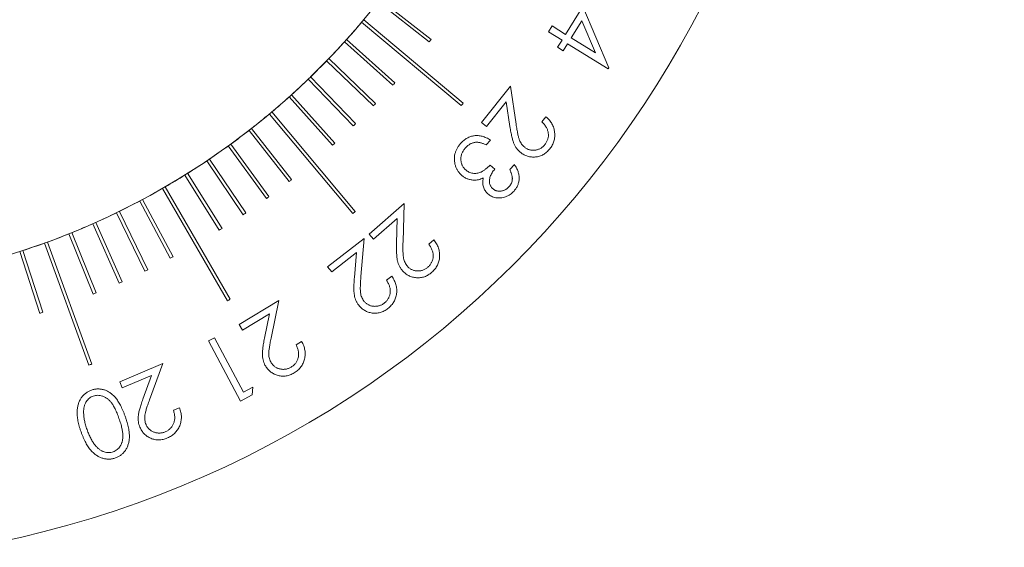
# Model space of a CAD drawing. Extents: x 284 to 594, y 35 to 155.
# Tile 10 of 17: x 534 to 564, y 77 to 93. Entities that reach past the tile are written whole.
import ezdxf

# ---------------------------------------------------------------- set-up
doc = ezdxf.new("R2010")
doc.units = 0
doc.header["$LTSCALE"] = 0.5
doc.header["$MEASUREMENT"] = 0
doc.layers.get('0').update_dxf_attribs({"linetype": 'CONTINUOUS'})
doc.layers.get('Defpoints').update_dxf_attribs({"linetype": 'CONTINUOUS'})
doc.layers.add('外形輪廓', color=7, linetype='CONTINUOUS')
doc.styles.add('STSL', font='romans.shx', dxfattribs={"bigfont": 'stsl.shx'})
doc.dimstyles.new('11', dxfattribs={"dimscale": 2.5, "dimtxt": 2, "dimasz": 1.5, "dimexe": 0.625, "dimexo": 0.625, "dimgap": 1, "dimtad": 0, "dimtih": 1, "dimtoh": 1, "dimdec": 1, "dimzin": 1, "dimdsep": 46, "dimtxsty": 'STSL', "dimcen": 0, "dimadec": 1, "dimazin": 0, "dimtfac": 1, "dimtdec": 1, "dimtofl": 0, "dimtmove": 0, "dimatfit": 3, "dimfxl": 0, "dimtolj": 1, "dimtzin": 0, "dimarcsym": 0})

# ---------------------------------------------------------------- blocks, each defined once
blk = doc.blocks.new('*D26')
at = {"layer": 'Defpoints', "color": 0}
for p in [(553.31, 124.099), (499.66, 91.074)]:
    blk.add_point(p, dxfattribs=at)
at = {"layer": '外形輪廓', "color": 0, "lineweight": -2}
for p, q in [((559.697, 128.03), (556.503, 126.065)), ((563.447, 128.03), (559.697, 128.03))]:
    blk.add_line(p, q, dxfattribs=at)
at = {"layer": '外形輪廓', "color": 0}
blk.add_solid([(556.176, 126.597), (556.831, 125.532), (553.31, 124.099)], dxfattribs=at)
at = {"layer": '外形輪廓', "color": 0, "insert": (581.78, 128.03), "char_height": 5, "attachment_point": 5, "style": 'STSL'}
blk.add_mtext('\\A1;∅63.0\\P [∅2.48]', dxfattribs=at)

msp = doc.modelspace()

# ---------------------------------------------------------------- linework, layer by layer
at = {"color": 7, "linetype": 'Continuous', "lineweight": 15}
for p, q in [((544.579, 93.386), (546.154, 92.155)), ((546.216, 92.234), (544.64, 93.465)), ((550.353, 92.387), (550.887, 93.244)), ((550.887, 93.244), (551.686, 91.359)), ((544.072, 92.763), (547.136, 90.193)), ((547.2, 90.269), (544.137, 92.84)), ((550.854, 92.807), (550.525, 92.279)), ((551.272, 91.814), (550.854, 92.807)), ((549.825, 92.467), (549.936, 92.646)), ((550.242, 92.208), (549.825, 92.467)), ((549.936, 92.646), (550.353, 92.387)), ((543.544, 92.158), (545.03, 90.821)), ((545.097, 90.895), (543.611, 92.233)), ((550.107, 91.991), (550.242, 92.208)), ((550.525, 92.279), (551.272, 91.814)), ((550.279, 91.883), (550.107, 91.991)), ((550.414, 92.1), (550.279, 91.883)), ((551.664, 91.323), (550.414, 92.1)), ((542.995, 91.572), (544.433, 90.184)), ((544.503, 90.256), (543.065, 91.644)), ((551.686, 91.359), (551.664, 91.323)), ((542.427, 91.006), (543.815, 89.568)), ((543.887, 89.637), (542.498, 91.075)), ((547.762, 89.676), (548.653, 90.788)), ((548.653, 90.788), (548.827, 89.621)), ((541.838, 90.46), (543.176, 88.974)), ((543.25, 89.041), (541.912, 90.527)), ((548.525, 90.305), (547.92, 89.549)), ((548.639, 89.545), (548.525, 90.305)), ((541.231, 89.934), (543.802, 86.871)), ((543.878, 86.935), (541.308, 89.999)), ((549.62, 89.692), (549.745, 89.848)), ((540.606, 89.43), (541.837, 87.855)), ((541.916, 87.917), (540.685, 89.492)), ((547.92, 89.549), (547.762, 89.676)), ((548.041, 89.133), (547.903, 88.981)), ((539.964, 88.949), (541.139, 87.331)), ((541.22, 87.39), (540.045, 89.007)), ((540.506, 86.888), (539.388, 88.546)), ((539.305, 88.49), (540.423, 86.832)), ((548.027, 88.363), (548.17, 88.234)), ((548.631, 88.22), (548.774, 88.379)), ((538.631, 88.054), (539.69, 86.359)), ((539.775, 86.412), (538.716, 88.107)), ((537.942, 87.642), (539.941, 84.179)), ((540.028, 84.229), (538.028, 87.692)), ((537.239, 87.254), (538.177, 85.489)), ((538.266, 85.536), (537.327, 87.301)), ((544.305, 86.232), (545.377, 87.173)), ((545.377, 87.173), (545.346, 85.992)), ((536.523, 86.891), (537.399, 85.094)), ((537.489, 85.138), (536.613, 86.935)), ((545.167, 86.719), (544.438, 86.079)), ((545.147, 85.95), (545.167, 86.719)), ((535.794, 86.553), (536.607, 84.727)), ((536.699, 84.768), (535.886, 86.594)), ((535.055, 86.241), (535.803, 84.388)), ((535.896, 84.425), (535.147, 86.279)), ((543.026, 85.228), (544.152, 86.104)), ((544.152, 86.104), (544.051, 84.928)), ((544.438, 86.079), (544.305, 86.232)), ((534.304, 85.955), (535.672, 82.197)), ((535.766, 82.232), (534.398, 85.989)), ((546.14, 85.923), (546.292, 86.056)), ((533.545, 85.696), (534.163, 83.794)), ((534.258, 83.825), (533.64, 85.726)), ((543.916, 85.664), (543.151, 85.068)), ((543.85, 84.898), (543.916, 85.664)), ((543.151, 85.068), (543.026, 85.228)), ((544.839, 84.812), (544.998, 84.936)), ((540.304, 83.45), (541.522, 84.188)), ((541.522, 84.188), (541.285, 83.033)), ((541.237, 83.779), (540.409, 83.277)), ((541.082, 83.027), (541.237, 83.779)), ((540.409, 83.277), (540.304, 83.45)), ((539.362, 82.943), (539.545, 83.04)), ((540.342, 81.091), (539.362, 82.943)), ((539.545, 83.04), (540.43, 81.369)), ((542.054, 82.827), (542.225, 82.931)), ((536.624, 81.688), (537.948, 82.245)), ((537.948, 82.245), (537.541, 81.127)), ((537.603, 81.878), (536.703, 81.5)), ((537.338, 81.151), (537.603, 81.878)), ((536.703, 81.5), (536.624, 81.688)), ((540.706, 81.283), (540.342, 81.091)), ((540.43, 81.369), (540.721, 81.523)), ((540.721, 81.523), (540.706, 81.283)), ((538.277, 80.809), (538.464, 80.887))]:
    msp.add_line(p, q, dxfattribs=at)
for radius, start, end in [(31.5, 280.2222, 259.7778), (23, 150.1246, 89.8754), (23.001, 318.1246, 319.8754), (23.001, 316.1246, 317.8754), (25, 321.8854, 322.1146), (23.001, 314.1246, 315.8754), (23.001, 312.1246, 313.8754), (25, 317.8854, 318.1146), (23.001, 310.1246, 311.8754), (25, 315.8854, 316.1146), (27, 319.8939, 320.1061), (23.001, 308.1246, 309.8754), (23.001, 306.1246, 307.8754), (25, 313.8854, 314.1146), (23.001, 304.1246, 305.8754), (25, 311.8854, 312.1146), (23.001, 302.1246, 303.8754), (23.001, 300.1246, 301.8754), (25, 307.8854, 308.1146), (23.001, 298.1246, 299.8754), (25, 305.8854, 306.1146), (23.001, 296.1246, 297.8754), (23.001, 294.1246, 295.8754), (25, 303.8854, 304.1146), (27, 309.8939, 310.1061), (23.001, 292.1246, 293.8754), (25, 301.8854, 302.1146), (23.001, 290.1246, 291.8754), (23.001, 288.1246, 289.8754), (25, 297.8854, 298.1146), (25, 295.8854, 296.1146), (25, 293.8854, 294.1146), (25, 291.8854, 292.1146), (27, 299.8939, 300.1061), (25, 287.8854, 288.1146), (27, 289.8939, 290.1061)]:
    msp.add_arc((526.485, 107.586), radius, start, end, dxfattribs=at)
for points, knots in [([(549.745, 89.848), (549.764, 89.832), (549.801, 89.798), (549.852, 89.744), (549.895, 89.688), (549.932, 89.629), (549.962, 89.567), (549.987, 89.502), (550.004, 89.435), (550.015, 89.367), (550.02, 89.298), (550.018, 89.23), (550.009, 89.164), (549.994, 89.099), (549.971, 89.037), (549.942, 88.975), (549.906, 88.915), (549.878, 88.878), (549.863, 88.859)], [0, 0, 0, 0, 0.068648, 0.134857, 0.19887, 0.261498, 0.323158, 0.3848, 0.446772, 0.509435, 0.57183, 0.632585, 0.692701, 0.751988, 0.812027, 0.872847, 0.935529, 1, 1, 1, 1]), ([(548.969, 88.746), (548.947, 88.765), (548.902, 88.803), (548.846, 88.87), (548.798, 88.942), (548.766, 89.009), (548.743, 89.067), (548.727, 89.118), (548.711, 89.174), (548.695, 89.237), (548.681, 89.305), (548.666, 89.38), (548.652, 89.46), (548.643, 89.516), (548.639, 89.545)], [0, 0, 0, 0, 0.0993932, 0.1969312, 0.2941529, 0.3930412, 0.4462549, 0.5059123, 0.5719701, 0.6443618, 0.7230457, 0.808743, 0.9008388, 1, 1, 1, 1]), ([(548.827, 89.621), (548.831, 89.593), (548.839, 89.538), (548.853, 89.46), (548.865, 89.389), (548.879, 89.324), (548.891, 89.266), (548.904, 89.215), (548.917, 89.171), (548.934, 89.121), (548.959, 89.066), (548.997, 89.007), (549.04, 88.953), (549.075, 88.923), (549.093, 88.908)], [0, 0, 0, 0, 0.109822, 0.211683, 0.304356, 0.389128, 0.464756, 0.532585, 0.591364, 0.642541, 0.733908, 0.823245, 0.9112, 1, 1, 1, 1]), ([(549.714, 88.993), (549.724, 89.006), (549.744, 89.032), (549.768, 89.073), (549.788, 89.114), (549.804, 89.157), (549.815, 89.201), (549.821, 89.246), (549.822, 89.291), (549.819, 89.338), (549.812, 89.384), (549.799, 89.431), (549.782, 89.476), (549.759, 89.521), (549.732, 89.565), (549.699, 89.608), (549.662, 89.651), (549.634, 89.678), (549.62, 89.692)], [0, 0, 0, 0, 0.062994, 0.123309, 0.182025, 0.239627, 0.296886, 0.354112, 0.411957, 0.471502, 0.531718, 0.592272, 0.654174, 0.717715, 0.783685, 0.852402, 0.924364, 1, 1, 1, 1]), ([(547.123, 89.033), (547.138, 89.049), (547.168, 89.08), (547.216, 89.123), (547.265, 89.16), (547.317, 89.192), (547.371, 89.218), (547.426, 89.239), (547.483, 89.255), (547.541, 89.265), (547.601, 89.27), (547.662, 89.268), (547.723, 89.261), (547.786, 89.248), (547.849, 89.228), (547.912, 89.202), (547.977, 89.171), (548.019, 89.146), (548.041, 89.133)], [0, 0, 0, 0, 0.065279, 0.128306, 0.189206, 0.249023, 0.307304, 0.365333, 0.422995, 0.481502, 0.540575, 0.600328, 0.660893, 0.723644, 0.788379, 0.855859, 0.925914, 1, 1, 1, 1]), ([(547.149, 88.047), (547.128, 88.068), (547.086, 88.109), (547.034, 88.181), (546.991, 88.26), (546.957, 88.344), (546.935, 88.433), (546.925, 88.524), (546.928, 88.614), (546.943, 88.704), (546.97, 88.792), (547.01, 88.877), (547.06, 88.958), (547.101, 89.007), (547.123, 89.033)], [0, 0, 0, 0, 0.080569, 0.160667, 0.241727, 0.325131, 0.409148, 0.491116, 0.572635, 0.655679, 0.739722, 0.824389, 0.910436, 1, 1, 1, 1]), ([(547.272, 88.894), (547.26, 88.88), (547.236, 88.852), (547.206, 88.808), (547.18, 88.764), (547.159, 88.719), (547.144, 88.672), (547.133, 88.626), (547.128, 88.578), (547.128, 88.53), (547.132, 88.483), (547.14, 88.437), (547.153, 88.394), (547.169, 88.353), (547.189, 88.314), (547.214, 88.278), (547.242, 88.243), (547.264, 88.222), (547.275, 88.212)], [0, 0, 0, 0, 0.0731574, 0.1431429, 0.2100078, 0.2755469, 0.3389453, 0.4017663, 0.4644959, 0.5279847, 0.5906054, 0.6512255, 0.7097448, 0.7672431, 0.8245386, 0.8819964, 0.9405369, 1, 1, 1, 1]), ([(547.58, 89.063), (547.565, 89.061), (547.537, 89.057), (547.496, 89.045), (547.455, 89.031), (547.416, 89.011), (547.378, 88.988), (547.341, 88.961), (547.306, 88.929), (547.284, 88.906), (547.272, 88.894)], [0, 0, 0, 0, 0.119698, 0.239535, 0.359198, 0.480247, 0.603906, 0.730611, 0.862925, 1, 1, 1, 1]), ([(547.903, 88.981), (547.888, 88.989), (547.858, 89.003), (547.813, 89.022), (547.771, 89.038), (547.729, 89.05), (547.69, 89.058), (547.651, 89.064), (547.615, 89.065), (547.591, 89.063), (547.58, 89.063)], [0, 0, 0, 0, 0.151953, 0.294683, 0.429537, 0.556112, 0.676599, 0.789189, 0.897073, 1, 1, 1, 1]), ([(549.863, 88.859), (549.848, 88.841), (549.818, 88.805), (549.769, 88.758), (549.718, 88.718), (549.664, 88.683), (549.608, 88.655), (549.549, 88.633), (549.487, 88.618), (549.424, 88.609), (549.361, 88.606), (549.3, 88.609), (549.24, 88.617), (549.181, 88.631), (549.125, 88.652), (549.071, 88.677), (549.018, 88.708), (548.986, 88.733), (548.969, 88.746)], [0, 0, 0, 0, 0.070457, 0.137784, 0.202587, 0.265684, 0.327851, 0.389825, 0.452351, 0.515736, 0.578991, 0.640142, 0.700131, 0.759082, 0.818105, 0.877654, 0.937905, 1, 1, 1, 1]), ([(549.093, 88.908), (549.104, 88.899), (549.127, 88.882), (549.164, 88.86), (549.202, 88.843), (549.241, 88.83), (549.282, 88.821), (549.325, 88.816), (549.368, 88.816), (549.413, 88.82), (549.457, 88.827), (549.5, 88.839), (549.541, 88.855), (549.58, 88.874), (549.617, 88.898), (549.651, 88.926), (549.684, 88.958), (549.704, 88.981), (549.714, 88.993)], [0, 0, 0, 0, 0.062225, 0.122973, 0.182257, 0.241818, 0.301524, 0.362044, 0.424019, 0.488654, 0.55338, 0.617059, 0.679568, 0.741519, 0.804382, 0.867957, 0.932842, 1, 1, 1, 1]), ([(547.275, 88.212), (547.29, 88.199), (547.322, 88.174), (547.374, 88.144), (547.431, 88.122), (547.492, 88.108), (547.554, 88.103), (547.616, 88.106), (547.677, 88.118), (547.727, 88.136), (547.767, 88.154), (547.799, 88.173), (547.833, 88.195), (547.869, 88.221), (547.906, 88.251), (547.945, 88.285), (547.985, 88.323), (548.012, 88.349), (548.027, 88.363)], [0, 0, 0, 0, 0.070281, 0.140025, 0.210223, 0.282547, 0.355273, 0.426815, 0.498625, 0.571722, 0.610962, 0.653567, 0.700589, 0.75204, 0.807069, 0.86683, 0.931343, 1, 1, 1, 1]), ([(548.17, 88.234), (548.155, 88.216), (548.125, 88.181), (548.086, 88.125), (548.055, 88.066), (548.031, 88.007), (548.013, 87.948), (548.005, 87.892), (548.003, 87.84), (548.011, 87.791), (548.025, 87.747), (548.046, 87.706), (548.071, 87.669), (548.093, 87.647), (548.104, 87.637)], [0, 0, 0, 0, 0.105766, 0.206969, 0.305864, 0.402444, 0.494069, 0.578014, 0.655307, 0.727694, 0.797005, 0.864146, 0.931454, 1, 1, 1, 1]), ([(548.612, 87.698), (548.626, 87.715), (548.654, 87.747), (548.683, 87.803), (548.704, 87.861), (548.711, 87.913), (548.713, 87.955), (548.71, 87.988), (548.705, 88.024), (548.696, 88.06), (548.684, 88.098), (548.669, 88.138), (548.652, 88.179), (548.638, 88.206), (548.631, 88.22)], [0, 0, 0, 0, 0.116601, 0.227276, 0.335783, 0.444886, 0.501463, 0.561207, 0.624447, 0.691028, 0.761385, 0.836317, 0.916025, 1, 1, 1, 1]), ([(548.774, 88.379), (548.786, 88.361), (548.81, 88.326), (548.841, 88.272), (548.867, 88.217), (548.888, 88.163), (548.904, 88.109), (548.915, 88.054), (548.921, 88), (548.922, 87.946), (548.918, 87.892), (548.909, 87.84), (548.896, 87.79), (548.879, 87.741), (548.857, 87.693), (548.83, 87.648), (548.799, 87.604), (548.775, 87.576), (548.763, 87.562)], [0, 0, 0, 0, 0.073214, 0.143427, 0.21099, 0.276298, 0.33992, 0.401596, 0.462951, 0.52395, 0.584141, 0.643049, 0.701183, 0.759358, 0.817998, 0.877164, 0.937709, 1, 1, 1, 1]), ([(547.519, 87.899), (547.501, 87.9), (547.466, 87.903), (547.415, 87.912), (547.366, 87.924), (547.318, 87.94), (547.273, 87.961), (547.229, 87.985), (547.188, 88.014), (547.162, 88.036), (547.149, 88.047)], [0, 0, 0, 0, 0.13105, 0.258102, 0.382977, 0.505848, 0.628755, 0.750785, 0.873904, 1, 1, 1, 1]), ([(547.818, 87.963), (547.794, 87.952), (547.746, 87.931), (547.671, 87.91), (547.595, 87.898), (547.544, 87.899), (547.519, 87.899)], [0, 0, 0, 0, 0.257891, 0.508463, 0.754823, 1, 1, 1, 1]), ([(547.957, 87.476), (547.941, 87.491), (547.91, 87.521), (547.872, 87.573), (547.841, 87.629), (547.82, 87.688), (547.807, 87.752), (547.802, 87.819), (547.806, 87.89), (547.814, 87.938), (547.818, 87.963)], [0, 0, 0, 0, 0.124413, 0.243346, 0.360883, 0.479497, 0.599871, 0.725159, 0.858254, 1, 1, 1, 1]), ([(548.104, 87.637), (548.113, 87.629), (548.13, 87.615), (548.158, 87.597), (548.187, 87.582), (548.217, 87.571), (548.249, 87.563), (548.283, 87.558), (548.317, 87.557), (548.353, 87.558), (548.389, 87.564), (548.425, 87.572), (548.459, 87.585), (548.492, 87.601), (548.524, 87.62), (548.555, 87.642), (548.585, 87.668), (548.603, 87.688), (548.612, 87.698)], [0, 0, 0, 0, 0.059297, 0.116911, 0.173847, 0.231094, 0.288693, 0.347337, 0.408425, 0.471775, 0.535791, 0.599351, 0.663401, 0.727001, 0.792115, 0.859275, 0.928399, 1, 1, 1, 1]), ([(548.763, 87.562), (548.745, 87.542), (548.708, 87.504), (548.644, 87.455), (548.576, 87.414), (548.504, 87.383), (548.429, 87.36), (548.354, 87.347), (548.279, 87.346), (548.206, 87.354), (548.136, 87.372), (548.07, 87.398), (548.01, 87.431), (547.974, 87.461), (547.957, 87.476)], [0, 0, 0, 0, 0.089933, 0.178219, 0.265464, 0.353851, 0.440431, 0.524452, 0.606435, 0.688883, 0.76954, 0.847126, 0.923488, 1, 1, 1, 1]), ([(545.333, 85.104), (545.314, 85.127), (545.277, 85.172), (545.233, 85.248), (545.198, 85.327), (545.178, 85.399), (545.166, 85.46), (545.159, 85.513), (545.154, 85.571), (545.149, 85.636), (545.146, 85.706), (545.145, 85.782), (545.145, 85.864), (545.146, 85.921), (545.147, 85.95)], [0, 0, 0, 0, 0.098956, 0.196485, 0.293707, 0.392462, 0.445887, 0.505125, 0.571299, 0.644003, 0.722791, 0.808676, 0.900751, 1, 1, 1, 1]), ([(545.346, 85.992), (545.345, 85.963), (545.343, 85.908), (545.343, 85.829), (545.343, 85.756), (545.345, 85.69), (545.347, 85.63), (545.351, 85.578), (545.356, 85.532), (545.364, 85.48), (545.38, 85.421), (545.406, 85.356), (545.44, 85.296), (545.469, 85.26), (545.483, 85.242)], [0, 0, 0, 0, 0.110069, 0.211437, 0.30467, 0.389257, 0.465213, 0.532645, 0.591546, 0.642607, 0.734508, 0.823286, 0.911427, 1, 1, 1, 1]), ([(546.111, 85.217), (546.123, 85.229), (546.147, 85.251), (546.179, 85.286), (546.205, 85.325), (546.229, 85.364), (546.246, 85.406), (546.261, 85.448), (546.27, 85.493), (546.275, 85.539), (546.275, 85.587), (546.271, 85.635), (546.262, 85.682), (546.247, 85.73), (546.228, 85.779), (546.204, 85.827), (546.174, 85.875), (546.152, 85.907), (546.14, 85.923)], [0, 0, 0, 0, 0.062969, 0.123376, 0.182217, 0.240247, 0.297285, 0.354622, 0.412512, 0.471685, 0.532124, 0.592801, 0.654393, 0.71807, 0.784205, 0.852499, 0.924406, 1, 1, 1, 1]), ([(546.292, 86.056), (546.307, 86.036), (546.338, 85.997), (546.378, 85.935), (546.411, 85.871), (546.437, 85.807), (546.457, 85.741), (546.469, 85.673), (546.475, 85.604), (546.474, 85.535), (546.466, 85.466), (546.452, 85.399), (546.432, 85.336), (546.406, 85.274), (546.372, 85.217), (546.333, 85.161), (546.287, 85.108), (546.252, 85.076), (546.235, 85.06)], [0, 0, 0, 0, 0.068596, 0.134842, 0.198828, 0.261312, 0.322994, 0.384654, 0.446308, 0.509267, 0.57183, 0.632661, 0.692745, 0.752208, 0.81202, 0.872778, 0.935512, 1, 1, 1, 1]), ([(545.483, 85.242), (545.493, 85.231), (545.513, 85.21), (545.545, 85.182), (545.58, 85.159), (545.617, 85.139), (545.656, 85.123), (545.697, 85.111), (545.74, 85.103), (545.784, 85.099), (545.829, 85.099), (545.873, 85.103), (545.917, 85.111), (545.958, 85.124), (545.999, 85.141), (546.038, 85.162), (546.076, 85.187), (546.099, 85.207), (546.111, 85.217)], [0, 0, 0, 0, 0.0622016, 0.1233204, 0.1827051, 0.2421486, 0.3017312, 0.3623847, 0.4247193, 0.4892974, 0.5541967, 0.6175673, 0.6800168, 0.74218, 0.8044673, 0.8679771, 0.932743, 1, 1, 1, 1]), ([(543.985, 84.043), (543.968, 84.066), (543.934, 84.114), (543.895, 84.192), (543.864, 84.273), (543.849, 84.346), (543.84, 84.408), (543.836, 84.461), (543.834, 84.519), (543.834, 84.584), (543.835, 84.654), (543.838, 84.731), (543.843, 84.813), (543.848, 84.869), (543.85, 84.898)], [0, 0, 0, 0, 0.098825, 0.196309, 0.293783, 0.392491, 0.445915, 0.505251, 0.571134, 0.643634, 0.722823, 0.808742, 0.900974, 1, 1, 1, 1]), ([(544.051, 84.928), (544.048, 84.899), (544.044, 84.844), (544.038, 84.765), (544.034, 84.693), (544.032, 84.627), (544.031, 84.568), (544.032, 84.515), (544.033, 84.468), (544.039, 84.416), (544.05, 84.357), (544.073, 84.29), (544.103, 84.228), (544.13, 84.19), (544.144, 84.172)], [0, 0, 0, 0, 0.109999, 0.211716, 0.304664, 0.388816, 0.464792, 0.532629, 0.591838, 0.642594, 0.734433, 0.823322, 0.911656, 1, 1, 1, 1]), ([(544.998, 84.936), (545.013, 84.915), (545.041, 84.874), (545.077, 84.81), (545.106, 84.744), (545.128, 84.678), (545.144, 84.611), (545.152, 84.543), (545.154, 84.474), (545.149, 84.405), (545.138, 84.337), (545.12, 84.271), (545.095, 84.209), (545.065, 84.149), (545.029, 84.093), (544.986, 84.04), (544.937, 83.99), (544.901, 83.96), (544.882, 83.945)], [0, 0, 0, 0, 0.068493, 0.134632, 0.198538, 0.260941, 0.322793, 0.384338, 0.446191, 0.508955, 0.571265, 0.632192, 0.692371, 0.751946, 0.811871, 0.872674, 0.935292, 1, 1, 1, 1]), ([(546.235, 85.06), (546.217, 85.045), (546.181, 85.015), (546.124, 84.977), (546.067, 84.946), (546.007, 84.921), (545.947, 84.903), (545.885, 84.892), (545.822, 84.887), (545.759, 84.89), (545.696, 84.897), (545.635, 84.911), (545.578, 84.93), (545.523, 84.954), (545.471, 84.984), (545.421, 85.018), (545.374, 85.058), (545.347, 85.089), (545.333, 85.104)], [0, 0, 0, 0, 0.070215, 0.137457, 0.202513, 0.265798, 0.328019, 0.389503, 0.451861, 0.515343, 0.578456, 0.639618, 0.699809, 0.759068, 0.81796, 0.877408, 0.937886, 1, 1, 1, 1]), ([(544.769, 84.11), (544.782, 84.12), (544.807, 84.141), (544.84, 84.175), (544.87, 84.211), (544.894, 84.249), (544.915, 84.289), (544.931, 84.331), (544.944, 84.375), (544.951, 84.422), (544.955, 84.469), (544.953, 84.517), (544.946, 84.565), (544.935, 84.614), (544.918, 84.663), (544.897, 84.713), (544.87, 84.763), (544.85, 84.796), (544.839, 84.812)], [0, 0, 0, 0, 0.062824, 0.123135, 0.182231, 0.239573, 0.296793, 0.354033, 0.412313, 0.471414, 0.532024, 0.592518, 0.654657, 0.71842, 0.783797, 0.852691, 0.924642, 1, 1, 1, 1]), ([(544.882, 83.945), (544.863, 83.931), (544.826, 83.903), (544.767, 83.869), (544.708, 83.841), (544.648, 83.82), (544.586, 83.805), (544.524, 83.798), (544.461, 83.797), (544.398, 83.803), (544.336, 83.815), (544.276, 83.833), (544.219, 83.854), (544.166, 83.882), (544.116, 83.914), (544.069, 83.952), (544.025, 83.995), (543.998, 84.027), (543.985, 84.043)], [0, 0, 0, 0, 0.07027, 0.137582, 0.20231, 0.2655, 0.32774, 0.389571, 0.451835, 0.515208, 0.578156, 0.639522, 0.699594, 0.758667, 0.81771, 0.877558, 0.937948, 1, 1, 1, 1]), ([(544.144, 84.172), (544.153, 84.16), (544.171, 84.138), (544.202, 84.109), (544.235, 84.083), (544.271, 84.062), (544.308, 84.043), (544.348, 84.029), (544.391, 84.018), (544.435, 84.011), (544.48, 84.009), (544.524, 84.01), (544.568, 84.016), (544.61, 84.026), (544.652, 84.041), (544.692, 84.06), (544.732, 84.082), (544.757, 84.101), (544.769, 84.11)], [0, 0, 0, 0, 0.062393, 0.122904, 0.182616, 0.241727, 0.301158, 0.361812, 0.424358, 0.488806, 0.553834, 0.616965, 0.679438, 0.741839, 0.804208, 0.867735, 0.932989, 1, 1, 1, 1]), ([(541.118, 82.163), (541.103, 82.189), (541.075, 82.24), (541.045, 82.321), (541.025, 82.406), (541.017, 82.48), (541.016, 82.542), (541.019, 82.595), (541.023, 82.654), (541.03, 82.717), (541.039, 82.787), (541.051, 82.862), (541.065, 82.943), (541.077, 82.998), (541.082, 83.027)], [0, 0, 0, 0, 0.0992045, 0.1967752, 0.2939411, 0.3929704, 0.4460377, 0.5058363, 0.5714974, 0.6440804, 0.7231757, 0.8088349, 0.9010989, 1, 1, 1, 1]), ([(541.285, 83.033), (541.28, 83.005), (541.268, 82.951), (541.253, 82.873), (541.241, 82.802), (541.231, 82.737), (541.223, 82.678), (541.217, 82.626), (541.214, 82.58), (541.214, 82.527), (541.218, 82.467), (541.233, 82.398), (541.256, 82.333), (541.278, 82.293), (541.289, 82.272)], [0, 0, 0, 0, 0.109901, 0.211703, 0.304366, 0.388543, 0.464724, 0.532491, 0.591315, 0.642409, 0.733995, 0.822901, 0.91127, 1, 1, 1, 1]), ([(541.902, 82.139), (541.916, 82.148), (541.943, 82.165), (541.98, 82.195), (542.013, 82.227), (542.043, 82.262), (542.068, 82.3), (542.09, 82.339), (542.106, 82.382), (542.119, 82.426), (542.128, 82.473), (542.132, 82.52), (542.131, 82.569), (542.125, 82.619), (542.114, 82.67), (542.099, 82.721), (542.079, 82.774), (542.062, 82.809), (542.054, 82.827)], [0, 0, 0, 0, 0.062806, 0.123154, 0.182011, 0.239929, 0.297188, 0.354253, 0.412461, 0.471629, 0.531621, 0.592346, 0.654506, 0.718189, 0.783906, 0.852651, 0.924318, 1, 1, 1, 1]), ([(542.225, 82.931), (542.237, 82.909), (542.261, 82.865), (542.289, 82.797), (542.311, 82.729), (542.325, 82.66), (542.333, 82.592), (542.333, 82.523), (542.327, 82.455), (542.313, 82.387), (542.294, 82.321), (542.268, 82.258), (542.238, 82.199), (542.201, 82.143), (542.158, 82.091), (542.109, 82.044), (542.056, 82), (542.016, 81.975), (541.996, 81.962)], [0, 0, 0, 0, 0.068378, 0.134677, 0.198748, 0.26119, 0.323109, 0.384647, 0.44645, 0.509117, 0.571647, 0.632333, 0.692341, 0.751918, 0.811916, 0.872731, 0.93523, 1, 1, 1, 1]), ([(541.996, 81.962), (541.975, 81.95), (541.935, 81.928), (541.873, 81.9), (541.811, 81.879), (541.748, 81.866), (541.686, 81.858), (541.623, 81.858), (541.56, 81.864), (541.498, 81.878), (541.438, 81.897), (541.381, 81.921), (541.327, 81.95), (541.278, 81.983), (541.232, 82.021), (541.19, 82.064), (541.151, 82.111), (541.129, 82.146), (541.118, 82.163)], [0, 0, 0, 0, 0.070172, 0.137534, 0.202314, 0.265726, 0.327681, 0.389641, 0.452343, 0.515755, 0.578944, 0.640159, 0.699938, 0.759208, 0.818195, 0.877807, 0.938041, 1, 1, 1, 1]), ([(541.289, 82.272), (541.297, 82.26), (541.312, 82.236), (541.34, 82.203), (541.37, 82.174), (541.403, 82.149), (541.437, 82.125), (541.476, 82.107), (541.517, 82.091), (541.56, 82.08), (541.604, 82.071), (541.648, 82.068), (541.692, 82.068), (541.735, 82.074), (541.778, 82.083), (541.82, 82.098), (541.862, 82.116), (541.888, 82.131), (541.902, 82.139)], [0, 0, 0, 0, 0.062215, 0.123081, 0.182833, 0.242174, 0.301528, 0.362428, 0.424972, 0.489272, 0.554139, 0.617548, 0.679557, 0.742065, 0.80431, 0.867748, 0.932805, 1, 1, 1, 1]), ([(535.435, 80.141), (535.424, 80.171), (535.403, 80.231), (535.378, 80.319), (535.355, 80.403), (535.338, 80.483), (535.324, 80.56), (535.316, 80.633), (535.312, 80.702), (535.312, 80.768), (535.317, 80.83), (535.324, 80.89), (535.336, 80.947), (535.35, 81.001), (535.368, 81.052), (535.389, 81.101), (535.414, 81.148), (535.442, 81.191), (535.472, 81.232), (535.506, 81.269), (535.541, 81.304), (535.579, 81.335), (535.619, 81.363), (535.662, 81.389), (535.707, 81.411), (535.738, 81.423), (535.754, 81.429)], [0, 0, 0, 0, 0.0649223, 0.1267243, 0.1850156, 0.2403623, 0.2923708, 0.3416769, 0.3881609, 0.4320124, 0.4737029, 0.5141777, 0.5528212, 0.5905324, 0.627003, 0.6629711, 0.6977437, 0.7325769, 0.7669178, 0.8004016, 0.8334246, 0.8663825, 0.8993206, 0.9323816, 0.9660008, 1, 1, 1, 1]), ([(535.811, 81.246), (535.789, 81.238), (535.747, 81.22), (535.689, 81.18), (535.637, 81.131), (535.6, 81.082), (535.575, 81.039), (535.557, 81.004), (535.543, 80.966), (535.532, 80.927), (535.523, 80.885), (535.517, 80.841), (535.513, 80.796), (535.513, 80.764), (535.513, 80.748)], [0, 0, 0, 0, 0.11155, 0.22215, 0.336131, 0.455489, 0.517319, 0.579615, 0.644031, 0.710154, 0.778587, 0.848886, 0.922831, 1, 1, 1, 1]), ([(535.754, 81.429), (535.77, 81.434), (535.801, 81.444), (535.849, 81.455), (535.897, 81.462), (535.945, 81.466), (535.993, 81.465), (536.041, 81.461), (536.089, 81.453), (536.136, 81.441), (536.184, 81.425), (536.231, 81.405), (536.276, 81.381), (536.321, 81.353), (536.365, 81.32), (536.408, 81.284), (536.45, 81.243), (536.492, 81.198), (536.532, 81.148), (536.572, 81.092), (536.61, 81.029), (536.649, 80.96), (536.685, 80.884), (536.722, 80.803), (536.758, 80.715), (536.78, 80.653), (536.791, 80.622)], [0, 0, 0, 0, 0.033938, 0.066925, 0.099709, 0.131944, 0.164368, 0.196914, 0.229505, 0.262904, 0.296744, 0.331062, 0.365844, 0.401668, 0.438562, 0.476654, 0.516217, 0.557228, 0.600689, 0.647014, 0.69701, 0.750177, 0.807017, 0.867636, 0.931835, 1, 1, 1, 1]), ([(536.602, 80.559), (536.592, 80.586), (536.573, 80.639), (536.543, 80.714), (536.514, 80.784), (536.484, 80.848), (536.453, 80.906), (536.424, 80.959), (536.393, 81.005), (536.363, 81.046), (536.332, 81.083), (536.3, 81.115), (536.268, 81.146), (536.234, 81.172), (536.2, 81.195), (536.164, 81.215), (536.128, 81.232), (536.08, 81.25), (536.019, 81.265), (535.947, 81.271), (535.877, 81.266), (535.833, 81.253), (535.811, 81.246)], [0, 0, 0, 0, 0.073648, 0.14303, 0.207588, 0.267998, 0.323863, 0.375281, 0.422577, 0.465806, 0.506136, 0.545312, 0.58272, 0.619078, 0.654526, 0.689059, 0.722917, 0.756478, 0.821018, 0.882052, 0.941253, 1, 1, 1, 1]), ([(537.246, 80.284), (537.235, 80.312), (537.214, 80.367), (537.197, 80.453), (537.189, 80.54), (537.192, 80.615), (537.201, 80.677), (537.211, 80.73), (537.223, 80.788), (537.24, 80.85), (537.26, 80.918), (537.283, 80.991), (537.309, 81.07), (537.328, 81.123), (537.338, 81.151)], [0, 0, 0, 0, 0.098897, 0.196747, 0.293776, 0.39289, 0.445959, 0.505712, 0.571696, 0.644211, 0.723089, 0.808503, 0.900946, 1, 1, 1, 1]), ([(537.541, 81.127), (537.532, 81.1), (537.513, 81.048), (537.486, 80.973), (537.463, 80.903), (537.444, 80.84), (537.428, 80.782), (537.414, 80.731), (537.404, 80.685), (537.396, 80.633), (537.391, 80.572), (537.396, 80.502), (537.409, 80.433), (537.425, 80.39), (537.434, 80.368)], [0, 0, 0, 0, 0.1100014, 0.2116278, 0.3047207, 0.3893128, 0.4649286, 0.5327969, 0.5918053, 0.6425956, 0.7344816, 0.8231032, 0.9115031, 1, 1, 1, 1]), ([(535.513, 80.748), (535.513, 80.728), (535.514, 80.687), (535.519, 80.625), (535.528, 80.56), (535.539, 80.494), (535.554, 80.426), (535.573, 80.356), (535.594, 80.284), (535.611, 80.236), (535.619, 80.211)], [0, 0, 0, 0, 0.1102648, 0.2239465, 0.342115, 0.4641445, 0.5911387, 0.7225653, 0.8586294, 1, 1, 1, 1]), ([(538.025, 80.144), (538.04, 80.151), (538.07, 80.164), (538.111, 80.189), (538.149, 80.216), (538.183, 80.247), (538.214, 80.28), (538.241, 80.316), (538.265, 80.356), (538.284, 80.399), (538.3, 80.444), (538.31, 80.491), (538.317, 80.54), (538.319, 80.59), (538.315, 80.643), (538.307, 80.697), (538.294, 80.752), (538.283, 80.79), (538.277, 80.809)], [0, 0, 0, 0, 0.062805, 0.123094, 0.181838, 0.239513, 0.296397, 0.353842, 0.412203, 0.471188, 0.531352, 0.592324, 0.65394, 0.717744, 0.783796, 0.852532, 0.924548, 1, 1, 1, 1]), ([(538.464, 80.887), (538.473, 80.863), (538.49, 80.816), (538.508, 80.744), (538.519, 80.672), (538.524, 80.602), (538.521, 80.533), (538.512, 80.464), (538.495, 80.397), (538.472, 80.331), (538.443, 80.268), (538.408, 80.209), (538.368, 80.154), (538.324, 80.104), (538.273, 80.059), (538.218, 80.019), (538.158, 79.983), (538.115, 79.964), (538.093, 79.954)], [0, 0, 0, 0, 0.068544, 0.134988, 0.19903, 0.261667, 0.323472, 0.38467, 0.446704, 0.509381, 0.571944, 0.632577, 0.692753, 0.752321, 0.812425, 0.872906, 0.935422, 1, 1, 1, 1]), ([(536.42, 79.527), (536.441, 79.536), (536.484, 79.554), (536.543, 79.594), (536.595, 79.644), (536.632, 79.693), (536.658, 79.737), (536.675, 79.773), (536.69, 79.81), (536.702, 79.85), (536.711, 79.891), (536.718, 79.935), (536.721, 79.98), (536.722, 80.028), (536.721, 80.08), (536.714, 80.135), (536.705, 80.195), (536.692, 80.259), (536.675, 80.328), (536.655, 80.401), (536.63, 80.479), (536.611, 80.532), (536.602, 80.559)], [0, 0, 0, 0, 0.05925, 0.118649, 0.179288, 0.243321, 0.276575, 0.309906, 0.344503, 0.379638, 0.415542, 0.45325, 0.492095, 0.532626, 0.576062, 0.623362, 0.674988, 0.731107, 0.791472, 0.856421, 0.925868, 1, 1, 1, 1]), ([(536.791, 80.622), (536.803, 80.59), (536.824, 80.528), (536.851, 80.436), (536.875, 80.35), (536.894, 80.268), (536.908, 80.19), (536.917, 80.117), (536.923, 80.049), (536.923, 79.985), (536.919, 79.924), (536.912, 79.867), (536.902, 79.811), (536.888, 79.759), (536.871, 79.709), (536.85, 79.661), (536.827, 79.615), (536.8, 79.573), (536.77, 79.533), (536.738, 79.496), (536.703, 79.463), (536.666, 79.432), (536.626, 79.404), (536.585, 79.38), (536.541, 79.358), (536.509, 79.346), (536.494, 79.34)], [0, 0, 0, 0, 0.06842, 0.133061, 0.193609, 0.250615, 0.303621, 0.353312, 0.399578, 0.442563, 0.483338, 0.52233, 0.560214, 0.596912, 0.63271, 0.66763, 0.702106, 0.736129, 0.769715, 0.80282, 0.83545, 0.867812, 0.900327, 0.932961, 0.966155, 1, 1, 1, 1]), ([(537.434, 80.368), (537.44, 80.355), (537.452, 80.328), (537.474, 80.292), (537.499, 80.258), (537.528, 80.228), (537.56, 80.2), (537.595, 80.175), (537.634, 80.154), (537.675, 80.136), (537.718, 80.122), (537.761, 80.111), (537.805, 80.105), (537.849, 80.105), (537.893, 80.107), (537.937, 80.115), (537.981, 80.127), (538.01, 80.138), (538.025, 80.144)], [0, 0, 0, 0, 0.062275, 0.123369, 0.182803, 0.242061, 0.301885, 0.362426, 0.424485, 0.488993, 0.553801, 0.616962, 0.679619, 0.741716, 0.803944, 0.867564, 0.932484, 1, 1, 1, 1]), ([(536.494, 79.34), (536.478, 79.335), (536.446, 79.324), (536.397, 79.313), (536.349, 79.306), (536.3, 79.303), (536.251, 79.302), (536.202, 79.307), (536.153, 79.315), (536.104, 79.327), (536.055, 79.343), (536.007, 79.364), (535.96, 79.388), (535.914, 79.418), (535.868, 79.45), (535.823, 79.487), (535.78, 79.529), (535.737, 79.575), (535.694, 79.625), (535.654, 79.682), (535.614, 79.744), (535.576, 79.813), (535.539, 79.886), (535.502, 79.966), (535.467, 80.051), (535.446, 80.11), (535.435, 80.141)], [0, 0, 0, 0, 0.034015, 0.067349, 0.100426, 0.133226, 0.165947, 0.198792, 0.232004, 0.265958, 0.300419, 0.335351, 0.370986, 0.407299, 0.445205, 0.484004, 0.524456, 0.566322, 0.610366, 0.657037, 0.706684, 0.758917, 0.814397, 0.872961, 0.934728, 1, 1, 1, 1]), ([(535.619, 80.211), (535.628, 80.187), (535.645, 80.139), (535.674, 80.071), (535.702, 80.006), (535.731, 79.945), (535.762, 79.888), (535.793, 79.836), (535.825, 79.788), (535.858, 79.743), (535.893, 79.704), (535.927, 79.667), (535.961, 79.635), (535.996, 79.606), (536.032, 79.581), (536.068, 79.559), (536.104, 79.541), (536.153, 79.524), (536.213, 79.509), (536.285, 79.503), (536.354, 79.507), (536.398, 79.52), (536.42, 79.527)], [0, 0, 0, 0, 0.066435, 0.12976, 0.190224, 0.24786, 0.302608, 0.354572, 0.40417, 0.45123, 0.495914, 0.538681, 0.578889, 0.617731, 0.654891, 0.69059, 0.724911, 0.758468, 0.822562, 0.883229, 0.941701, 1, 1, 1, 1]), ([(538.093, 79.954), (538.07, 79.945), (538.027, 79.928), (537.961, 79.91), (537.896, 79.898), (537.831, 79.894), (537.768, 79.896), (537.705, 79.905), (537.644, 79.921), (537.584, 79.944), (537.527, 79.971), (537.473, 80.004), (537.424, 80.039), (537.38, 80.081), (537.339, 80.125), (537.303, 80.174), (537.272, 80.227), (537.255, 80.265), (537.246, 80.284)], [0, 0, 0, 0, 0.070463, 0.137557, 0.202467, 0.265692, 0.327978, 0.390017, 0.452133, 0.515458, 0.578615, 0.639734, 0.699816, 0.758948, 0.818107, 0.877269, 0.937958, 1, 1, 1, 1])]:
    msp.add_open_spline(points, degree=3, knots=knots, dxfattribs=at)

# ---------------------------------------------------------------- dimensions: what is measured, and where the dimension line sits
at = {"layer": '外形輪廓'}
dim = msp.add_diameter_dim_2p(p1=(499.66, 91.074), p2=(553.31, 124.099), text='<>\\P[]', dimstyle='11', dxfattribs=at)
dim.commit()
dim.dimension.update_dxf_attribs({"geometry": '*D26', "text_midpoint": (581.78, 128.03)})

doc.saveas('drawing.dxf')
